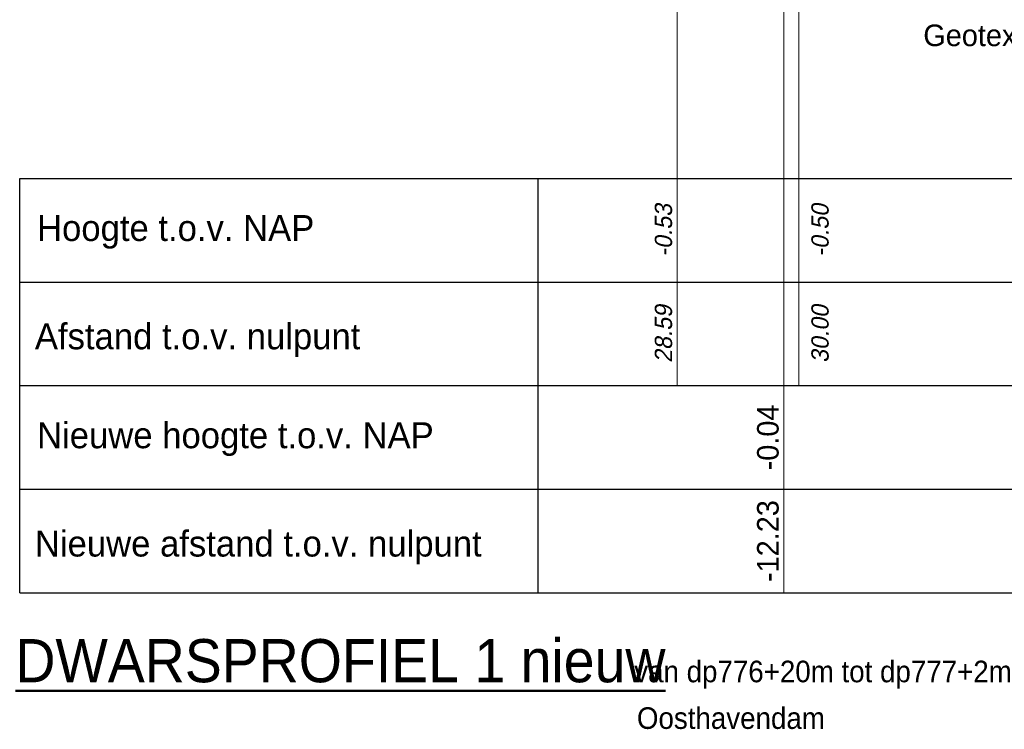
# Model space of a CAD drawing. Header units: metres. Extents: x 132 to 905, y -50 to 63.
# Tile 9 of 86: x 192 to 204, y -50 to -42. Entities that reach past the tile are written whole.
import ezdxf
from ezdxf.enums import TextEntityAlignment as Align

# ---------------------------------------------------------------- set-up
doc = ezdxf.new("R2010")
doc.units = ezdxf.units.M
doc.header["$LTSCALE"] = 0.1
for name, color, linetype, lineweight in [('DP-BS-Matenbalk_verlenglijnen', 253, 'Continuous', 0), ('DP-Matenbalk-omschrijving', 3, 'Continuous', 35), ('DP-NW-Matenbalk_verlenglijnen', 135, 'Continuous', 0), ('TL-2.5 mm tekst_schaaldp', 7, 'Continuous', 25), ('TL-2.5mm Tekst', 7, 'Continuous', 25), ('TL-5.0mm Tekst', 4, 'Continuous', 50)]:
    doc.layers.add(name, color=color, linetype=linetype, lineweight=lineweight)
for name, color, linetype in [('DP-Matenbalk', 1, 'Continuous'), ('DP-Matenbalk_bestaandehoogten', 6, 'Continuous'), ('DP-Matenbalk_nwhoogten', 7, 'Continuous'), ('DP-NW-Maatvoering', 7, 'Continuous')]:
    doc.layers.add(name, color=color, linetype=linetype)
doc.styles.add('dp-besthgt', font='StagCAD.ttf', dxfattribs={"oblique": 10, "height": 0.2})
doc.styles.add('GM25mm', font='StagCAD.ttf', dxfattribs={"width": 0.96, "height": 2.5})
doc.styles.add('Ontwnota-dwp-Bruinissepolder tot Grevelingendam$0$dp-nwhgt', font='StagCAD.ttf', dxfattribs={"height": 0.25})
doc.styles.add('StagCAD', font='StagCAD.ttf')

# ---------------------------------------------------------------- blocks, each defined once
blk = doc.blocks.new('Ontwnota-dwp-Bruinissepolder tot Grevelingendam$0$NWHO')
at = {"layer": 'DP-Matenbalk_nwhoogten', "style": 'Ontwnota-dwp-Bruinissepolder tot Grevelingendam$0$dp-nwhgt'}
for tag, p in [('AFSTAND', (0.6, -0.013)), ('HOOGTE', (1.8, -0.013))]:
    blk.add_attdef(tag, text='', height=0.25, dxfattribs=at).set_placement(p, align=Align.BOTTOM_CENTER)
blk = doc.blocks.new('*U69')
at = {"layer": 'DP-Matenbalk'}
for p, q in [((0, -4.7), (6, -4.7)), ((0, -9.5), (0, -4.7)), ((6, -4.7), (6, -9.5)), ((6, -4.7), (36.185, -4.7)), ((0, -5.9), (6, -5.9)), ((6, -5.9), (36.185, -5.9)), ((0, -7.1), (6, -7.1)), ((6, -7.1), (36.185, -7.1)), ((0, -8.3), (6, -8.3)), ((6, -8.3), (36.185, -8.3)), ((0, -9.5), (6, -9.5)), ((6, -9.5), (36.185, -9.5))]:
    blk.add_line(p, q, dxfattribs=at)
at = {"layer": 'DP-Matenbalk-omschrijving', "style": 'StagCAD'}
for s, p in [('Hoogte t.o.v. NAP', (0.2, -5.425)), ('Afstand t.o.v. nulpunt', (0.175, -6.679)), ('Nieuwe hoogte t.o.v. NAP', (0.2, -7.825)), ('Nieuwe afstand t.o.v. nulpunt', (0.175, -9.079))]:
    blk.add_text(s, height=0.3, dxfattribs=at).set_placement(p)
at = {"layer": 'TL-2.5 mm tekst_schaaldp', "style": 'StagCAD', "width": 0.96}
blk.add_attdef('SCHAAL', (-0.05, -11.124), '', height=0.25, dxfattribs=at)
at = {"layer": 'TL-2.5mm Tekst', "lineweight": 35, "style": 'StagCAD', "width": 0.96}
blk.add_attdef('GEBIEDDWP', (7.116, -10.535), '', height=0.25, dxfattribs=at)
at = {"layer": 'TL-5.0mm Tekst', "style": 'StagCAD', "width": 0.96}
blk.add_attdef('OMSCHRIJVING', (-0.05, -10.535), '', height=0.5, dxfattribs=at)
blk = doc.blocks.new('dp776-01')
at = {"layer": 'DP-BS-Matenbalk_verlenglijnen'}
for points in [[(7.543, -0.526, 0), (7.543, -7.1, 0)], [(7.543, -0.526, 0), (7.543, -7.1, 0)], [(8.952, -0.504, 0), (8.952, -7.1, 0)], [(8.952, -0.504, 0), (8.952, -7.1, 0)]]:
    blk.add_polyline3d(points, dxfattribs=at)
at = {"layer": 'DP-Matenbalk'}
ref = blk.add_blockref('*U69', (-0.07, 0), dxfattribs=at)
ref.add_attrib('OMSCHRIJVING', '%%uDWARSPROFIEL 1 nieuw', (-0.12, -10.535), dxfattribs={"layer": 'TL-5.0mm Tekst', "height": 0.5, "style": 'StagCAD', "width": 0.96})
ref.add_attrib('GEBIEDDWP', 'van dp776+20m tot dp777+2m', (7.045, -10.535), dxfattribs={"layer": 'TL-2.5mm Tekst', "lineweight": 35, "height": 0.25, "style": 'StagCAD', "width": 0.96})
at = {"layer": 'DP-Matenbalk_bestaandehoogten', "style": 'dp-besthgt', "oblique": 10}
for s, p in [('-0.53', (7.543, -5.3)), ('-0.50', (9.356, -5.3)), ('28.59', (7.543, -6.5)), ('30.00', (9.356, -6.5))]:
    blk.add_text(s, height=0.2, rotation=90, dxfattribs=at).set_placement(p, align=Align.BOTTOM_CENTER)

msp = doc.modelspace()

# ---------------------------------------------------------------- linework, layer by layer
at = {"layer": 'DP-NW-Matenbalk_verlenglijnen'}
msp.add_lwpolyline([(201.248, -38.869), (201.248, -48.334)], dxfattribs=at)

# ---------------------------------------------------------------- block references
msp.add_blockref('dp776-01', (192.469, -38.834))
at = {"layer": 'DP-Matenbalk_nwhoogten', "rotation": 90}
msp.add_blockref('Ontwnota-dwp-Bruinissepolder tot Grevelingendam$0$NWHO', (201.248, -48.334), dxfattribs=at).add_auto_attribs({'AFSTAND': '-12.23', 'HOOGTE': '-0.04'})

# ---------------------------------------------------------------- texts
at = {"layer": 'TL-2.5mm Tekst', "insert": (199.545, -49.659), "char_height": 0.25, "attachment_point": 1, "style": 'GM25mm'}
msp.add_mtext_dynamic_manual_height_columns('Oosthavendam', width=23.07859, gutter_width=12.5, heights=[0], dxfattribs=at)

# ---------------------------------------------------------------- next in the draw order: texts
at = {"layer": 'DP-NW-Maatvoering', "color": 7, "insert": (202.861, -42.049), "char_height": 0.25, "attachment_point": 7, "style": 'StagCAD', "bg_fill": 3, "box_fill_scale": 1.1, "bg_fill_color": 256, "bg_fill_transparency": 0}
msp.add_mtext('\\A1;Geotextiel; vlies', dxfattribs=at)

doc.saveas('drawing.dxf')
